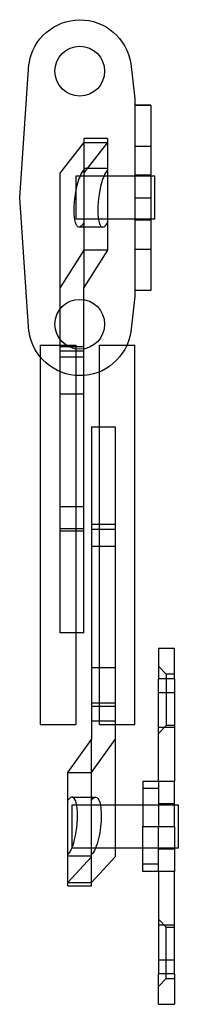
# Model space of a CAD drawing. Header units: millimetres. Extents: x -20 to 1, y -39 to 86.
import ezdxf

# ---------------------------------------------------------------- set-up
doc = ezdxf.new("R2010")
doc.units = ezdxf.units.MM
doc.header["$LTSCALE"] = 10
doc.layers.add('BESCH_KONT_sich_schn_ansi_2d', color=40, linetype='Continuous')

msp = doc.modelspace()

# ---------------------------------------------------------------- linework, layer by layer
at = {"layer": 'BESCH_KONT_sich_schn_ansi_2d', "extrusion": (0, 1, -2.22045e-16)}
for p, q in [((-19.62, 63.5), (-18.44, 80.41)), ((-5.53, 80.47), (-5, 76)), ((-5, 76), (-5, 75.21)), ((-3, 75.21), (-5, 75.21)), ((-5, 75.21), (-5, 51.77)), ((-5, 75.21), (-3, 75.21)), ((-3, 75.21), (-3, 51.77)), ((-11.5, 71), (-11.5, 56.88)), ((-8.5, 71), (-11.5, 71)), ((-8.5, 71), (-8.5, 56.88)), ((-14.5, 66.6), (-11.5, 70.43)), ((-8.5, 70.43), (-11.5, 70.43)), ((-11.5, 66.6), (-8.5, 70.43)), ((-5, 70.01), (-3, 70.01)), ((-14.5, 52.15), (-14.5, 66.6)), ((-12.5, 66.22), (-12.5, 63.5)), ((-3, 66.22), (-12.5, 66.22)), ((-8.5, 67.21), (-11.5, 67.21)), ((-3, 66.35), (-5, 66.35)), ((-2.5, 66.22), (-3, 66.22)), ((-2.5, 63.5), (-2.5, 66.22)), ((-18.44, 46.59), (-19.62, 63.5)), ((-12.5, 63.5), (-12.5, 60.78)), ((-5, 63.5), (-3, 63.5)), ((-2.5, 60.78), (-2.5, 63.5)), ((-3, 60.78), (-12.5, 60.78)), ((-9.08, 59.79), (-12.08, 59.79)), ((-3, 60.65), (-5, 60.65)), ((-2.5, 60.78), (-3, 60.78)), ((-11.5, 56.88), (-14.5, 52.15)), ((-8.5, 56.88), (-11.5, 52.15)), ((-8.5, 56.88), (-11.5, 56.88)), ((-11.5, 56.88), (-11.5, 52.15)), ((-5, 57), (-3, 57)), ((-14.5, 49.42), (-14.5, 52.15)), ((-11.5, 50.61), (-11.5, 52.15)), ((-5, 51.77), (-5, 51)), ((-3, 51.77), (-5, 51.77)), ((-11.5, 44.39), (-11.5, 50.61)), ((-5, 51), (-5.53, 46.53)), ((-14.5, 45.58), (-14.5, 49.42)), ((-17, 44.86), (-17, 43.36)), ((-17, 44.86), (-12.5, 44.86)), ((-14.5, 41.51), (-14.5, 45.58)), ((-12.5, 44.86), (-12.5, 38.72)), ((-9.5, 41.49), (-9.5, 44.86)), ((-9.5, 44.86), (-6.02, 44.86)), ((-6.02, 44.86), (-5, 44.86)), ((-5, 22.37), (-5, 44.86)), ((-11.5, 44.65), (-14.5, 44.65)), ((-11.5, 44.08), (-14.5, 44.08)), ((-11.5, 41.02), (-11.5, 44.39)), ((-17, 43.36), (-17, 20.87)), ((-11.5, 43.35), (-14.5, 43.35)), ((-14.5, 24.4), (-14.5, 41.51)), ((-9.5, 34.51), (-9.5, 41.49)), ((-11.5, 24.4), (-11.5, 41.02)), ((-14.5, 38.72), (-12.5, 38.72)), ((-12.5, 38.72), (-11.5, 38.72)), ((-12.5, 38.72), (-12.5, 21.64)), ((-10.5, 34.51), (-7.5, 34.51)), ((-10.5, 34.51), (-10.5, 22.24)), ((-9.5, 21.6), (-9.5, 34.51)), ((-7.5, 34.51), (-7.5, 22.24)), ((-11.5, 24.4), (-14.5, 24.4)), ((-14.5, 21.35), (-14.5, 24.4)), ((-11.5, 21.35), (-11.5, 24.4)), ((-12.5, 21.64), (-14.5, 21.64)), ((-11.5, 21.35), (-14.5, 21.35)), ((-14.5, 8.49), (-14.5, 21.35)), ((-12.5, 21.64), (-12.5, 8.49)), ((-11.5, 21.64), (-12.5, 21.64)), ((-11.5, 8.49), (-11.5, 21.35)), ((-10.5, 22.24), (-10.5, 19.42)), ((-10.5, 22.24), (-7.5, 22.24)), ((-10.5, 21.6), (-9.5, 21.6)), ((-9.5, 4.05), (-9.5, 21.6)), ((-9.5, 21.6), (-7.5, 21.6)), ((-7.5, 22.24), (-7.5, 19.42)), ((-5, -3.13), (-5, 22.37)), ((-17, 20.87), (-17, -3.13)), ((-10.5, 19.42), (-10.5, -5.01)), ((-10.5, 19.42), (-7.5, 19.42)), ((-7.5, 19.42), (-7.5, -5.01)), ((-11.5, 8.49), (-14.5, 8.49)), ((-12.5, 8.49), (-12.5, -3.13)), ((-2, 6.5), (-2, 2.64)), ((0, 6.5), (-2, 6.5)), ((0, 2.64), (0, 6.5)), ((-9.5, 4.05), (-10.5, 4.05)), ((-9.5, -3.13), (-9.5, 4.05)), ((-7.5, 4.05), (-9.5, 4.05)), ((-1.06, 3.25), (-2, 4.25)), ((0, 2.64), (-2, 2.64)), ((-2, -3.5), (-2, 2.64)), ((0, 3.25), (-1.06, 3.25)), ((0, 2.64), (0, -3.5)), ((0, 0.91), (-2, 0.91)), ((-10.5, -0.37), (-7.5, -0.37)), ((-10.5, -0.81), (-7.5, -0.81)), ((-17, -3.13), (-12.5, -3.13)), ((-10.5, -2.65), (-7.5, -2.65)), ((-9.5, -3.13), (-7.5, -3.13)), ((-7.5, -3.13), (-5, -3.13)), ((-1.06, -3.25), (-2, -4.25)), ((0, -3.5), (-2, -3.5)), ((-2, -10.31), (-2, -3.5)), ((0, -3.25), (-1.06, -3.25)), ((0, -3.5), (0, -10.31)), ((-13.5, -9.17), (-10.5, -5.01)), ((-10.5, -9.17), (-7.5, -5.01)), ((-10.5, -9.17), (-10.5, -5.01)), ((-7.5, -5.01), (-7.5, -13.33)), ((-13.5, -23.5), (-13.5, -9.17)), ((-13.5, -9.17), (-10.5, -9.17)), ((-10.5, -23.5), (-10.5, -9.17)), ((-2, -10.31), (-4, -10.31)), ((-4, -10.31), (-4, -16)), ((-2, -10.31), (-2, -16)), ((0, -10.31), (-2, -10.31)), ((0, -16), (0, -10.31)), ((-12.98, -12.29), (-9.98, -12.29)), ((-2, -11.22), (-4, -11.22)), ((-13, -13.33), (-13, -16.05)), ((-10.5, -13.33), (-13, -13.33)), ((-4, -13.33), (-10.5, -13.33)), ((-7.5, -13.33), (-7.5, -18.77)), ((0, -13.33), (-4, -13.33)), ((0, -13.15), (-2, -13.15)), ((0.5, -13.33), (0, -13.33)), ((0.5, -16.05), (0.5, -13.33)), ((-13, -16.05), (-13, -18.77)), ((-4, -16), (-2, -16)), ((-4, -21.69), (-4, -16)), ((-2, -16), (0, -16)), ((-2, -21.69), (-2, -16)), ((0, -16), (0, -21.69)), ((0.5, -18.77), (0.5, -16.05)), ((-13.5, -19.71), (-10.5, -19.71)), ((-10.5, -19.86), (-13.5, -23.1)), ((-10.5, -18.77), (-13, -18.77)), ((-4, -18.77), (-10.5, -18.77)), ((-7.5, -19.86), (-10.5, -23.1)), ((-7.5, -18.77), (-7.5, -19.86)), ((0, -18.77), (-4, -18.77)), ((-2, -18.85), (0, -18.85)), ((0.5, -18.77), (0, -18.77)), ((-2, -20.78), (-4, -20.78)), ((-2, -21.69), (-4, -21.69)), ((-2, -21.69), (-2, -28.5)), ((0, -21.69), (-2, -21.69)), ((0, -28.5), (0, -21.69)), ((-13.5, -23.1), (-10.5, -23.1)), ((-13.5, -23.5), (-10.5, -23.5)), ((-1.06, -28.75), (-2, -27.75)), ((-2, -28.5), (-2, -34.64)), ((0, -28.5), (-2, -28.5)), ((0, -34.64), (0, -28.5)), ((-1.06, -28.75), (0, -28.75)), ((0, -32.91), (-2, -32.91)), ((-2, -38.5), (-2, -34.64)), ((0, -34.64), (-2, -34.64)), ((-1.01, -34.64), (-1.01, -34.64)), ((-1.01, -34.64), (-1.01, -34.64)), ((-1.01, -34.64), (-1.01, -34.64)), ((-1.01, -34.64), (-1.01, -34.64)), ((-1.01, -34.64), (-1.01, -34.64)), ((-1.01, -34.64), (-1.01, -34.64)), ((-1.01, -34.64), (-1.01, -34.64)), ((-1, -34.64), (-1, -34.64)), ((-1, -34.64), (-1, -34.64)), ((-1, -34.64), (-1, -34.64)), ((-1, -34.64), (-1, -34.64)), ((-1, -34.64), (-1, -34.64)), ((-1, -34.64), (-1, -34.64)), ((-1, -34.64), (-1, -34.64)), ((-1, -34.64), (-1, -34.64)), ((-1, -34.64), (-1, -34.64)), ((-1, -34.64), (-1, -34.64)), ((-1, -34.64), (-1, -34.64)), ((-1, -34.64), (-1, -34.64)), ((-0.99, -34.64), (-0.99, -34.64)), ((-0.99, -34.64), (-0.99, -34.64)), ((-0.99, -34.64), (-0.99, -34.64)), ((-0.99, -34.64), (-0.99, -34.64)), ((-0.99, -34.64), (-0.99, -34.64)), ((-0.99, -34.64), (-0.99, -34.64)), ((-0.99, -34.64), (-0.99, -34.64)), ((0, -34.64), (0, -38.5)), ((-1.06, -35.25), (-2, -36.25)), ((-1.06, -35.25), (0, -35.25)), ((-2, -38.5), (0, -38.5))]:
    msp.add_line(p, q, dxfattribs=at)
at = {"layer": 'BESCH_KONT_sich_schn_ansi_2d'}
for centre in [(-12, 79.5), (-12, 47.5)]:
    msp.add_circle(centre, 3.15, dxfattribs=at)
at = {"layer": 'BESCH_KONT_sich_schn_ansi_2d', "extrusion": (0, -2.22045e-16, -1)}
for centre, radius, start, end in [((11.98, 79.48), 6.52, 8.2048, 171.2309), ((11.98, 47.52), 6.52, 188.7691, 351.7952), ((1.01, -34.64), 0.00271, 0, 90), ((1.01, -34.64), 0.00271, 270, 0), ((1.01, -34.64), 0.00116, 90, 180), ((1.01, -34.64), 0.00116, 180, 270), ((0.99, -34.64), 0.00271, 0, 90), ((0.99, -34.64), 0.00271, 270, 0), ((1, -34.64), 0.00093, 90, 180), ((1, -34.64), 0.00093, 180, 270), ((0.99, -34.64), 0.00116, 90, 180), ((0.99, -34.64), 0.00116, 180, 270)]:
    msp.add_arc(centre, radius, start, end, dxfattribs=at)
at = {"layer": 'BESCH_KONT_sich_schn_ansi_2d'}
for centre, radius, start, end in [((-1.01, -34.64), 0.00116, 180, 270), ((-1.01, -34.64), 0.00116, 90, 180), ((-1.01, -34.64), 0.00271, 270, 0), ((-1.01, -34.64), 0.00271, 0, 90), ((-1, -34.64), 0.00217, 270, 360), ((-1, -34.64), 0.00217, 0, 90), ((-0.99, -34.64), 0.00116, 180, 270), ((-0.99, -34.64), 0.00116, 90, 180), ((-0.99, -34.64), 0.00271, 270, 0), ((-0.99, -34.64), 0.00271, 0, 90)]:
    msp.add_arc(centre, radius, start, end, dxfattribs=at)
at = {"layer": 'BESCH_KONT_sich_schn_ansi_2d', "extrusion": (0, -2.22045e-16, -1)}
for centre, major_axis, ratio, start_param, end_param in [((-11.61, 63.5), (-0.51, -3.71), 0.265524, -0.576008, 2.76393), ((-10.39, -16), (0.44, 3.71), 0.274032, -0.509373, 0.735535), ((-10.39, -16), (0.44, 3.71), 0.274032, 0.735535, 2.380426), ((-10.39, -16), (0.44, 3.71), 0.274032, 2.380426, 2.830565)]:
    msp.add_ellipse(centre, major_axis=major_axis, ratio=ratio, start_param=start_param, end_param=end_param, dxfattribs=at)
at = {"layer": 'BESCH_KONT_sich_schn_ansi_2d'}
for centre, major_axis, ratio, start_param, end_param in [((-8.61, 63.5), (0.51, 3.71), 0.265524, 0.377662, 3.7176), ((-13.39, -16), (-0.44, -3.71), 0.274032, 0.311028, 3.650966)]:
    msp.add_ellipse(centre, major_axis=major_axis, ratio=ratio, start_param=start_param, end_param=end_param, dxfattribs=at)
for points, knots in [([(-1.06, 3.25), (-1.06, 3.25), (-1.06, 3.23), (-1.06, 3.15), (-1.06, 3.09), (-1.06, 2.92), (-1.06, 2.82), (-1.06, 2.58), (-1.06, 2.44), (-1.06, 2.15), (-1.06, 1.99), (-1.06, 1.64), (-1.06, 1.44), (-1.06, 1.04), (-1.06, 0.83), (-1.06, 0.42), (-1.06, 0.2), (-1.06, 0)], [14.690769, 14.690769, 14.690769, 14.690769, 15.302881, 15.302881, 15.914993, 15.914993, 16.527105, 16.527105, 17.139217, 17.139217, 17.751331, 17.751331, 18.363444, 18.363444, 18.975558, 18.975558, 19.587672, 19.587672, 19.587672, 19.587672]), ([(-1.06, 0), (-1.06, -0.2), (-1.06, -0.42), (-1.06, -0.83), (-1.06, -1.04), (-1.06, -1.44), (-1.06, -1.64), (-1.06, -1.99), (-1.06, -2.15), (-1.06, -2.44), (-1.06, -2.58), (-1.06, -2.82), (-1.06, -2.92), (-1.06, -3.09), (-1.06, -3.15), (-1.06, -3.23), (-1.06, -3.25), (-1.06, -3.25)], [0, 0, 0, 0, 0.612116, 0.612116, 1.224232, 1.224232, 1.836348, 1.836348, 2.448463, 2.448463, 3.060581, 3.060581, 3.672698, 3.672698, 4.284816, 4.284816, 4.896933, 4.896933, 4.896933, 4.896933]), ([(-1.06, -32), (-1.06, -31.8), (-1.06, -31.58), (-1.06, -31.17), (-1.06, -30.96), (-1.06, -30.56), (-1.06, -30.36), (-1.06, -30.01), (-1.06, -29.85), (-1.06, -29.56), (-1.06, -29.42), (-1.06, -29.18), (-1.06, -29.08), (-1.06, -28.91), (-1.06, -28.85), (-1.06, -28.77), (-1.06, -28.75), (-1.06, -28.75)], [0, 0, 0, 0, 0.612116, 0.612116, 1.224232, 1.224232, 1.836348, 1.836348, 2.448463, 2.448463, 3.060581, 3.060581, 3.672698, 3.672698, 4.284816, 4.284816, 4.896933, 4.896933, 4.896933, 4.896933]), ([(-1.06, -35.25), (-1.06, -35.25), (-1.06, -35.23), (-1.06, -35.15), (-1.06, -35.09), (-1.06, -34.92), (-1.06, -34.82), (-1.06, -34.58), (-1.06, -34.44), (-1.06, -34.15), (-1.06, -33.99), (-1.06, -33.64), (-1.06, -33.44), (-1.06, -33.04), (-1.06, -32.83), (-1.06, -32.42), (-1.06, -32.2), (-1.06, -32)], [14.690769, 14.690769, 14.690769, 14.690769, 15.302881, 15.302881, 15.914993, 15.914993, 16.527105, 16.527105, 17.139217, 17.139217, 17.751331, 17.751331, 18.363444, 18.363444, 18.975558, 18.975558, 19.587672, 19.587672, 19.587672, 19.587672])]:
    msp.add_open_spline(points, degree=3, knots=knots, dxfattribs=at)

doc.saveas('drawing.dxf')
